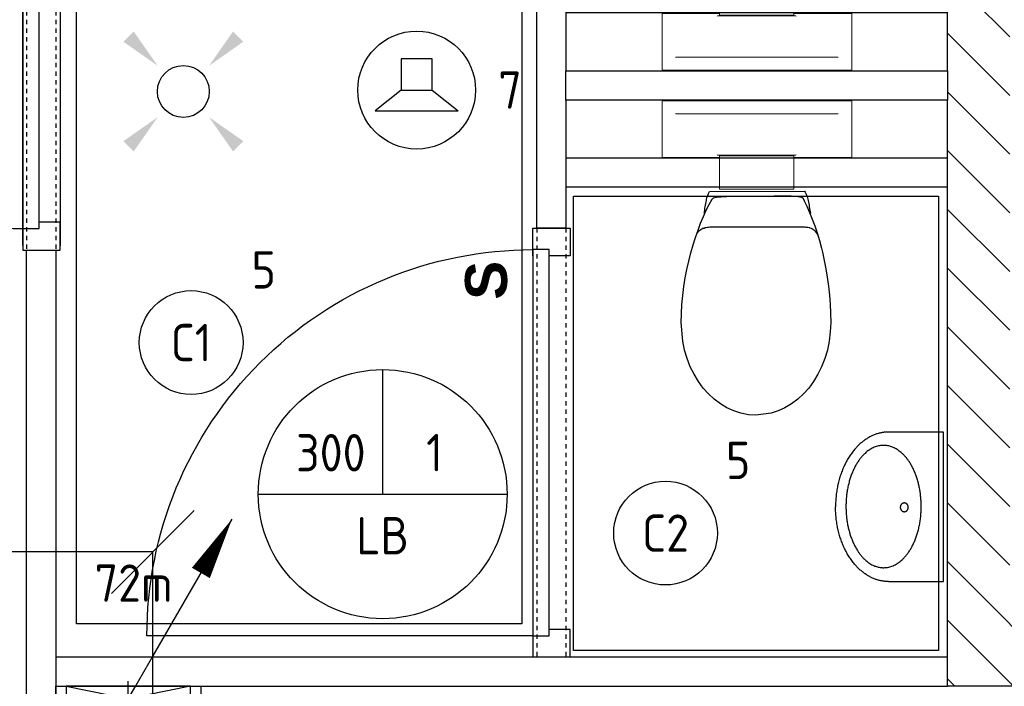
# Model space of a CAD drawing. Header units: millimetres. Extents: x -38031 to 110605, y -30229 to 92226.
# Tile 141 of 256: x 55348 to 57722, y 17775 to 19381. Entities that reach past the tile are written whole.
import ezdxf
from ezdxf.enums import TextEntityAlignment as Align

# ---------------------------------------------------------------- set-up
doc = ezdxf.new("R2010")
doc.units = ezdxf.units.MM
doc.header["$LTSCALE"] = 50
doc.set_wipeout_variables(frame=1)
doc.header["$PDMODE"] = 1
doc.linetypes.add('HIDDEN2', pattern=[4.7625, 3.175, -1.5875])
doc.linetypes.add('STYLE_01', pattern=[0.41664, 0.20828, -0.20836])
for name, color, linetype in [('AL$1A---_ALGEMEEN', 8, 'Continuous'), ('AL------_MAATVOERING', 2, 'Continuous'), ('AL------_SPARING', 2, 'Continuous'), ('AM$1A---_ARCERING', 8, 'Continuous'), ('AT$1A---_TEKST018', 8, 'Continuous'), ('BOUWKUNDIG', 8, 'Continuous'), ('EB6421--_ATTRIB', 2, 'Continuous'), ('EL6131--_LB', 3, 'Continuous'), ('EL6311--', 3, 'Continuous'), ('EL6421--', 3, 'Continuous'), ('EM6131--', 1, 'Continuous'), ('lengte voedingskabels', 3, 'Continuous')]:
    doc.layers.add(name, color=color, linetype=linetype)
doc.styles.add('Arial (bold)', font='ARIALBD.TTF')
doc.styles.add('BURO-018', font='iso.shx', dxfattribs={"height": 90})
doc.styles.add('NORATT', font='isocp.shx')
doc.styles.get("Standard").update_dxf_attribs({"font": 'iso.shx'})
doc.dimstyles.new('STABICAD', dxfattribs={"dimscale": 100, "dimtxt": 1.8, "dimasz": 2, "dimexe": 0, "dimexo": 2.5, "dimgap": 1.5, "dimtad": 0, "dimdec": 0, "dimrnd": 10, "dimzin": 0, "dimdsep": 46, "dimtxsty": 'Standard', "dimblk1": 'OBLIQUE', "dimblk2": 'OBLIQUE', "dimsah": 1, "dimcen": -3, "dimadec": 0, "dimazin": 0, "dimtfac": 1, "dimtdec": 0, "dimtofl": 0, "dimtmove": 2, "dimatfit": 3, "dimfxl": 0, "dimtvp": 1.055556, "dimtolj": 1, "dimtzin": 0, "dimarcsym": 0})

# ---------------------------------------------------------------- blocks, each defined once
blk = doc.blocks.new('E00411')
at = {"color": 0, "linetype": 'Continuous'}
blk.add_circle((0, 0), 1.25, dxfattribs=at)
for points in [[(-2.892, 2.396), (-2.396, 2.892), (-1.237, 1.237)], [(2.396, 2.892), (2.892, 2.396), (1.237, 1.237)], [(-2.396, -2.892), (-2.892, -2.396), (-1.237, -1.237)], [(2.892, -2.396), (2.396, -2.892), (1.237, -1.237)]]:
    blk.add_solid(points, dxfattribs=at)
at = {"color": 0, "linetype": 'Continuous', "style": 'BURO-018'}
for tag, p in [('E_GKAST', (0, 8)), ('E_GROEP', (0, 5)), ('E_SLET1', (4.5, 2)), ('E_GROEP', (0, 0)), ('E_GKAST', (0, 0))]:
    blk.add_attdef(tag, text='', height=1.8, dxfattribs=at).set_placement(p, align=Align.MIDDLE)
at = {"color": 0, "linetype": 'Continuous', "style": 'BURO-018', "flags": 1}
for tag, p in [('E_SGROEP', (4.5, 5)), ('E_MATCODE', (0, 0)), ('E_SGROEP', (0, 0))]:
    blk.add_attdef(tag, text='', height=1.8, dxfattribs=at).set_placement(p, align=Align.MIDDLE)
blk = doc.blocks.new('_Oblique')
at = {"color": 0, "linetype": 'ByBlock', "lineweight": -2}
blk.add_line((-0.5, -0.5), (0.5, 0.5), dxfattribs=at)
blk = doc.blocks.new('*D151')
at = {"layer": 'AL------_MAATVOERING', "color": 0, "lineweight": -2}
for p, q in [((54360, 17668.3), (54360, 18098.9)), ((55669.1, 18098.9), (54360, 18098.9)), ((55669.1, 17668.3), (55669.1, 18098.9))]:
    blk.add_line(p, q, dxfattribs=at)
at = {"layer": 'Defpoints', "color": 0}
for p in [(54360, 18098.9), (54360, 17418.3), (55669.1, 17418.3)]:
    blk.add_point(p, dxfattribs=at)
at = {"layer": 'AL------_MAATVOERING', "color": 0, "lineweight": -2, "xscale": 200, "yscale": 200, "zscale": 200, "rotation": 180}
blk.add_blockref('_Oblique', (54360, 18098.9), dxfattribs=at)
at = {"layer": 'AL------_MAATVOERING', "color": 0, "lineweight": -2, "xscale": 200, "yscale": 200, "zscale": 200}
blk.add_blockref('_Oblique', (55669.1, 18098.9), dxfattribs=at)
at = {"layer": 'AL------_MAATVOERING', "color": 0, "insert": (55014.5, 18288.9), "char_height": 180, "attachment_point": 5}
blk.add_mtext('\\A1;1310', dxfattribs=at)
blk = doc.blocks.new('1115B3A')
at = {"color": 0, "linetype": 'Continuous'}
blk.add_circle((0, 0), 2.5, dxfattribs=at)
at = {"color": 0, "linetype": 'Continuous', "style": 'BURO-018'}
for tag, p in [('E_GKAST', (0, 8)), ('E_GROEP', (0, 5)), ('E_SGROEP', (4.5, 5)), ('E_ARMCODE', (0, 0)), ('E_SLET', (4.5, -1))]:
    blk.add_attdef(tag, text='', height=1.8, dxfattribs=at).set_placement(p, align=Align.MIDDLE)
blk = doc.blocks.new('E00112')
at = {"color": 0, "linetype": 'Continuous'}
for p, q in [((0, 1), (-1, 1)), ((-1, 1), (-1, 0)), ((-1, 0), (0, 1)), ((-1, 1), (0, 0)), ((0, 0), (0, 1)), ((-1, 0), (0, 0))]:
    blk.add_line(p, q, dxfattribs=at)
blk = doc.blocks.new('E00107')
at = {"color": 0, "linetype": 'Continuous'}
blk.add_line((-5, -8.66), (5, 8.66), dxfattribs=at)
for points in [[(5, 8.66, 0, 1, 0), (3.5, 6.062, 1, 1, 0)], [(0, 0, 0, 1, 0), (-1.5, -2.598, 1, 1, 0)]]:
    blk.add_lwpolyline(points, format="xyseb", dxfattribs=at)
blk = doc.blocks.new('E00103')
at = {"color": 0, "linetype": 'Continuous'}
for p, q in [((0, 6), (0, 12)), ((-6, 6), (6, 6))]:
    blk.add_line(p, q, dxfattribs=at)
blk.add_circle((0, 6), 6, dxfattribs=at)
at = {"color": 0, "linetype": 'Continuous', "style": 'BURO-018'}
for tag, p in [('E_TEXT1', (-2.5, 8)), ('E_TEXT3', (2.5, 8)), ('E_TEXT6', (0, 4))]:
    blk.add_attdef(tag, text='', height=1.8, dxfattribs=at).set_placement(p, align=Align.MIDDLE)
blk = doc.blocks.new('SparingVierkant1')
at = {"color": 1, "linetype": 'Continuous'}
for p, q in [((0, -2.5), (0, 2.5)), ((-2.5, 0), (2.5, 0))]:
    blk.add_line(p, q, dxfattribs=at)
at = {"color": 0, "linetype": 'Continuous'}
for p, q in [((-2, 2), (2, 2)), ((-2, -2), (-2, 2)), ((2, 2), (2, -2)), ((2, -2), (-2, -2))]:
    blk.add_line(p, q, dxfattribs=at)
at = {"color": 0, "linetype": 'Continuous', "style": 'BURO-018'}
blk.add_attdef('AL_POSNR', text='', height=1.8, dxfattribs=at).set_placement((0, 3), align=Align.CENTER)
at = {"color": 0, "linetype": 'Continuous', "style": 'BURO-018', "flags": 1}
blk.add_attdef('AL_OMS', (0, 0), '', height=1.8, dxfattribs=at)
blk = doc.blocks.new('E00497')
at = {"color": 0}
for p, q in [((0, 0.75), (1, 2)), ((1, -2), (1, 2)), ((0, 0.75), (-1.5, 0.75)), ((0, -0.75), (0, 0.75)), ((-1.5, -0.75), (0, -0.75)), ((0, -0.75), (1, -2))]:
    blk.add_line(p, q, dxfattribs=at)
blk.add_line((-1.5, 0.75), (-1.5, -0.75))
blk.add_circle((0, 0), 2.841, dxfattribs=at)
at = {"color": 0, "linetype": 'Continuous', "style": 'BURO-018'}
blk.add_attdef('E_TEXT1', text='', height=1.8, dxfattribs=at).set_placement((0, 4.5), align=Align.MIDDLE)
at = {"color": 0, "linetype": 'Continuous', "style": 'BURO-018', "flags": 1}
blk.add_attdef('E_MATCODE', text='', height=1.8, dxfattribs=at).set_placement((0, 0), align=Align.MIDDLE)
blk = doc.blocks.new('toil. 10 top')
at = {"color": 0, "lineweight": 5}
blk.add_wipeout([(-202.38, 176.35), (202.64, 176.35), (202.64, 77.25), (-202.38, 77.25)], dxfattribs=at).dxf.layer = 'AL$1A---_ALGEMEEN'
at = {"color": 0}
blk.add_wipeout([(-126.41, -63.78), (-125.9, -59.46), (-125.39, -54.88), (-124.88, -50.82), (-124.12, -47.01), (-123.61, -42.94), (-123.1, -39.13), (-122.34, -35.57), (-121.58, -32.02), (-120.82, -28.71), (-120.05, -25.66), (-119.29, -22.87), (-118.27, -19.82), (-117.51, -17.28), (-116.5, -14.99), (-113.95, -10.42), (115.23, -9.66), (116.5, -11.69), (117.77, -13.97), (119.04, -16.52), (120.06, -19.31), (121.08, -22.36), (122.09, -25.41), (122.86, -28.71), (123.87, -32.02), (124.64, -36.08), (125.14, -39.64), (125.91, -43.45), (126.67, -47.52), (127.18, -51.33), (127.94, -55.39), (129.46, -63.27)], dxfattribs=at).dxf.layer = 'AL$1A---_ALGEMEEN'
at = {"layer": 'AL$1A---_ALGEMEEN', "color": 0, "lineweight": 5, "flags": 128}
blk.add_lwpolyline([(-202.38, 176.35), (202.64, 176.35), (202.64, 77.25), (-202.38, 77.25), (-202.38, 176.35)], dxfattribs=at)
at = {"layer": 'AL$1A---_ALGEMEEN', "color": 0, "flags": 128}
blk.add_lwpolyline([(-126.41, -63.78), (-125.9, -59.46), (-125.39, -54.88), (-124.88, -50.82), (-124.12, -47.01), (-123.61, -42.94), (-123.1, -39.13), (-122.34, -35.57), (-121.58, -32.02), (-120.82, -28.71), (-120.05, -25.66), (-119.29, -22.87), (-118.27, -19.82), (-117.51, -17.28), (-116.5, -14.99), (-113.95, -10.42), (115.23, -9.66), (116.5, -11.69), (117.77, -13.97), (119.04, -16.52), (120.06, -19.31), (121.08, -22.36), (122.09, -25.41), (122.86, -28.71), (123.87, -32.02), (124.64, -36.08), (125.14, -39.64), (125.91, -43.45), (126.67, -47.52), (127.18, -51.33), (127.94, -55.39), (129.46, -63.27)], dxfattribs=at)
at = {"color": 0, "lineweight": 5}
blk.add_wipeout([(-89.82, 75.21), (89.57, 75.21), (89.57, -4.57), (-89.82, -4.57)], dxfattribs=at).dxf.layer = 'AL$1A---_ALGEMEEN'
at = {"color": 0}
blk.add_wipeout([(-182.05, -326), (-181.8, -304.15), (-180.53, -282.55), (-178.5, -260.95), (-175.96, -239.61), (-172.4, -218.77), (-168.59, -198.19), (-164.01, -177.86), (-159.18, -158.29), (-153.59, -139.24), (-147.75, -120.94), (-141.65, -103.15), (-135.3, -86.65), (-128.69, -70.89), (-121.83, -55.65), (-114.97, -41.42), (-107.86, -28.46), (-106.59, -27.19), (-104.3, -25.92), (-101, -24.9), (-96.93, -24.14), (-92.1, -23.38), (-86.51, -22.87), (-80.16, -22.36), (-73.04, -22.11), (-65.68, -21.85), (-57.29, -21.6), (-48.65, -21.6), (-39.5, -21.6), (-29.85, -21.34), (-19.68, -21.34), (1.41, -21.34), (11.81, -21.34), (22.49, -21.34), (32.4, -21.34), (42.31, -21.09), (51.2, -21.09), (60.09, -20.84), (68.22, -20.84), (76.1, -20.84), (82.96, -21.09), (89.32, -21.34), (95.16, -21.6), (99.99, -22.11), (104.05, -22.87), (107.1, -23.63), (110.66, -25.66), (113.96, -32.52), (120.82, -45.99), (127.43, -60.98), (133.78, -76.74), (139.63, -93.25), (145.47, -110.27), (150.81, -128.31), (155.89, -147.11), (158.18, -156.77), (162.5, -176.33), (166.56, -196.41), (169.86, -216.99), (172.66, -238.34), (174.95, -259.93), (176.73, -281.79), (177.74, -303.64), (178.25, -326), (177.23, -348.87), (174.44, -370.981), (170.12, -392.571), (164.02, -412.651), (156.4, -432.471), (147.25, -450.511), (136.83, -467.791), (125.4, -483.801), (112.44, -498.031), (98.72, -510.981), (83.73, -522.161), (67.97, -531.821), (51.45, -539.191), (34.43, -544.781), (-1.9, -549.101), (-20.19, -548.081), (-38.23, -544.781), (-55.51, -539.191), (-72.03, -531.821), (-87.78, -522.161), (-102.52, -510.981), (-116.5, -498.031), (-129.2, -483.801), (-140.89, -467.791), (-151.31, -450.511), (-160.46, -432.471), (-168.08, -412.651), (-174.18, -392.571), (-178.5, -370.981)], dxfattribs=at).dxf.layer = 'AL$1A---_ALGEMEEN'
at = {"layer": 'AL$1A---_ALGEMEEN', "color": 0}
blk.add_line((460, 0), (-460, 0), dxfattribs=at)
at = {"layer": 'AL$1A---_ALGEMEEN', "color": 0, "lineweight": 5, "flags": 128}
blk.add_lwpolyline([(-89.82, 75.21), (89.57, 75.21), (89.57, -4.57), (-89.82, -4.57), (-89.82, 75.21)], dxfattribs=at)
at = {"layer": 'AL$1A---_ALGEMEEN', "color": 0, "flags": 128}
blk.add_lwpolyline([(-182.05, -326), (-181.8, -304.15), (-180.53, -282.55), (-178.5, -260.95), (-175.96, -239.61), (-172.4, -218.77), (-168.59, -198.19), (-164.01, -177.86), (-159.18, -158.29), (-153.59, -139.24), (-147.75, -120.94), (-141.65, -103.15), (-135.3, -86.65), (-128.69, -70.89), (-121.83, -55.65), (-114.97, -41.42), (-107.86, -28.46), (-106.59, -27.19), (-104.3, -25.92), (-101, -24.9), (-96.93, -24.14), (-92.1, -23.38), (-86.51, -22.87), (-80.16, -22.36), (-73.04, -22.11), (-65.68, -21.85), (-57.29, -21.6), (-48.65, -21.6), (-39.5, -21.6), (-29.85, -21.34), (-19.68, -21.34), (1.41, -21.34), (11.81, -21.34), (22.49, -21.34), (32.4, -21.34), (42.31, -21.09), (51.2, -21.09), (60.09, -20.84), (68.22, -20.84), (76.1, -20.84), (82.96, -21.09), (89.32, -21.34), (95.16, -21.6), (99.99, -22.11), (104.05, -22.87), (107.1, -23.63), (110.66, -25.66), (113.96, -32.52), (120.82, -45.99), (127.43, -60.98), (133.78, -76.74), (139.63, -93.25), (145.47, -110.27), (150.81, -128.31), (155.89, -147.11), (158.18, -156.77), (162.5, -176.33), (166.56, -196.41), (169.86, -216.99), (172.66, -238.34), (174.95, -259.93), (176.73, -281.79), (177.74, -303.64), (178.25, -326), (177.23, -348.87), (174.44, -370.981), (170.12, -392.571), (164.02, -412.651), (156.4, -432.471), (147.25, -450.511), (136.83, -467.791), (125.4, -483.801), (112.44, -498.031), (98.72, -510.981), (83.73, -522.161), (67.97, -531.821), (51.45, -539.191), (34.43, -544.781), (-1.9, -549.101), (-20.19, -548.081), (-38.23, -544.781), (-55.51, -539.191), (-72.03, -531.821), (-87.78, -522.161), (-102.52, -510.981), (-116.5, -498.031), (-129.2, -483.801), (-140.89, -467.791), (-151.31, -450.511), (-160.46, -432.471), (-168.08, -412.651), (-174.18, -392.571), (-178.5, -370.981), (-182.05, -326)], dxfattribs=at)
at = {"color": 0, "lineweight": 5}
for points in [[(-228.05, 208.36), (-228.05, 71.4), (-89.82, 71.4)], [(89.82, 71.4), (229.32, 71.4), (229.32, 208.87)]]:
    blk.add_wipeout(points, dxfattribs=at).dxf.layer = 'AL$1A---_ALGEMEEN'
at = {"color": 0}
blk.add_wipeout([(-145.72, -115.35), (-144.45, -112.56), (-142.92, -110.01), (-141.14, -107.73), (-139.11, -105.19), (-137.08, -103.41), (-134.79, -101.88), (-132.25, -100.36), (-129.71, -99.09), (-127.17, -98.33), (-124.37, -97.31), (-121.83, -96.8), (-119.04, -96.29), (-116.24, -96.04), (-113.45, -95.79), (-107.86, -95.54), (110.66, -95.54), (112.95, -95.79), (115.74, -95.79), (118.28, -96.04), (120.82, -96.04), (123.36, -96.55), (125.91, -97.06), (128.19, -97.82), (130.73, -98.83), (133.02, -99.85), (135.31, -101.12), (137.59, -102.9), (139.63, -104.68), (141.66, -107.22), (143.44, -109.51), (147, -115.35)], dxfattribs=at).dxf.layer = 'AL$1A---_ALGEMEEN'
at = {"layer": 'AL$1A---_ALGEMEEN', "color": 0, "lineweight": 5}
blk.add_line((-228.05, 208.36), (229.32, 208.36), dxfattribs=at)
at = {"layer": 'AL$1A---_ALGEMEEN', "color": 0}
blk.add_line((460, 70), (-460, 70), dxfattribs=at)
at = {"layer": 'AL$1A---_ALGEMEEN', "color": 0, "lineweight": 5, "flags": 128}
for points in [[(-228.05, 208.36), (-228.05, 71.4), (-89.82, 71.4)], [(89.82, 71.4), (229.32, 71.4), (229.32, 208.87)]]:
    blk.add_lwpolyline(points, dxfattribs=at)
at = {"layer": 'AL$1A---_ALGEMEEN', "color": 0, "flags": 128}
blk.add_lwpolyline([(-145.72, -115.35), (-144.45, -112.56), (-142.92, -110.01), (-141.14, -107.73), (-139.11, -105.19), (-137.08, -103.41), (-134.79, -101.88), (-132.25, -100.36), (-129.71, -99.09), (-127.17, -98.33), (-124.37, -97.31), (-121.83, -96.8), (-119.04, -96.29), (-116.24, -96.04), (-113.45, -95.79), (-107.86, -95.54), (110.66, -95.54), (112.95, -95.79), (115.74, -95.79), (118.28, -96.04), (120.82, -96.04), (123.36, -96.55), (125.91, -97.06), (128.19, -97.82), (130.73, -98.83), (133.02, -99.85), (135.31, -101.12), (137.59, -102.9), (139.63, -104.68), (141.66, -107.22), (143.44, -109.51), (147, -115.35)], dxfattribs=at)
blk = doc.blocks.new('fonteintje 360 x 240')
at = {"color": 0}
blk.add_wipeout([(0, -132.1), (180, -132.1), (180, -133.1), (180, -134.2), (179.9, -135.3), (179.9, -136.3), (179.9, -137.4), (179.8, -138.5), (179.7, -139.5), (179.6, -140.6), (179.5, -141.6), (179.4, -142.7), (179.3, -143.7), (179.2, -144.8), (179, -145.8), (178.8, -146.8), (178.7, -147.9), (178.5, -148.9), (178.3, -150), (178.1, -151), (177.9, -152), (177.6, -153), (177.4, -154.1), (177.2, -155.1), (176.9, -156.1), (176.6, -157.1), (176.3, -158.2), (176, -159.2), (175.7, -160.2), (175.4, -161.2), (175, -162.2), (174.7, -163.2), (174.3, -164.2), (174, -165.2), (173.6, -166.2), (173.2, -167.2), (172.8, -168.2), (172.4, -169.2), (171.9, -170.2), (171.5, -171.2), (171, -172.1), (170.6, -173.1), (170.1, -174.1), (169.6, -175.1), (169.1, -176.1), (168.6, -177), (168.1, -178), (167.5, -179), (167, -179.9), (166.4, -180.9), (165.9, -181.9), (165.3, -182.8), (164.7, -183.8), (164.1, -184.7), (163.5, -185.7), (162.8, -186.6), (162.2, -187.6), (161.5, -188.5), (160.9, -189.5), (160.2, -190.4), (159.5, -191.4), (158.8, -192.3), (158.1, -193.2), (157.4, -194.2), (156.6, -195.1), (155.9, -196), (155.1, -197), (154.4, -197.9), (153.6, -198.8), (152.8, -199.7), (152, -200.6), (151.2, -201.5), (150.4, -202.4), (149.6, -203.3), (148.8, -204.1), (147.9, -205), (147.1, -205.9), (146.2, -206.7), (145.4, -207.6), (144.5, -208.4), (143.6, -209.3), (142.7, -210.1), (141.8, -210.9), (140.9, -211.7), (140, -212.6), (139.1, -213.4), (138.2, -214.2), (137.2, -215), (136.3, -215.8), (135.3, -216.5), (134.4, -217.3), (133.4, -218.1), (132.4, -218.8), (131.4, -219.6), (130.4, -220.4), (129.4, -221.1), (128.4, -221.8), (127.4, -222.6), (126.3, -223.3), (125.3, -224), (124.2, -224.8), (123.2, -225.5), (122.1, -226.2), (121, -226.9), (119.9, -227.6), (118.8, -228.2), (117.7, -228.9), (116.6, -229.6), (115.5, -230.3), (114.4, -230.9), (113.2, -231.6), (112.1, -232.2), (110.9, -232.9), (109.8, -233.5), (108.6, -234.1), (107.4, -234.8), (106.2, -235.4), (105, -236), (103.8, -236.6), (102.6, -237.2), (101.4, -237.8), (100.2, -238.4), (98.9, -239), (97.7, -239.5), (96.4, -240.1), (95.2, -240.7), (93.9, -241.2), (92.6, -241.8), (91.3, -242.3), (90, -242.9), (88.7, -243.4), (87.4, -243.9), (86.1, -244.4), (84.8, -244.9), (83.4, -245.4), (82.1, -245.9), (80.8, -246.4), (79.5, -246.9), (78.1, -247.3), (76.8, -247.8), (75.5, -248.2), (74.1, -248.7), (72.8, -249.1), (71.4, -249.5), (70.1, -250), (68.7, -250.4), (67.4, -250.8), (66, -251.1), (64.6, -251.5), (63.3, -251.9), (61.9, -252.3), (60.5, -252.6), (59.1, -253), (57.8, -253.3), (56.4, -253.6), (55, -254), (53.6, -254.3), (52.2, -254.6), (50.8, -254.9), (49.4, -255.2), (48, -255.4), (46.6, -255.7), (45.2, -256), (43.8, -256.2), (42.4, -256.5), (41, -256.7), (39.5, -256.9), (38.1, -257.2), (36.7, -257.4), (35.3, -257.6), (33.8, -257.8), (32.4, -258), (31, -258.2), (29.5, -258.3), (28.1, -258.5), (26.6, -258.6), (25.2, -258.8), (23.7, -258.9), (22.3, -259.1), (20.8, -259.2), (19.3, -259.3), (17.9, -259.4), (16.4, -259.5), (14.9, -259.6), (13.4, -259.7), (12, -259.7), (10.5, -259.8), (9, -259.8), (7.5, -259.9), (6, -259.9), (4.5, -260), (3, -260), (1.5, -260), (0, -260)], dxfattribs=at).dxf.layer = 'AL$1A---_ALGEMEEN'
at = {"layer": 'AL$1A---_ALGEMEEN', "color": 0}
blk.add_open_spline([(180, -132.1), (180, -166.3), (131.8, -225.7), (48.2, -260), (0, -260)], degree=2, dxfattribs=at)
at = {"color": 0}
blk.add_wipeout([(180, -132.1), (180, 0), (-180, 0), (-180, -132.1)], dxfattribs=at).dxf.layer = 'AL$1A---_ALGEMEEN'
at = {"layer": 'AL$1A---_ALGEMEEN', "color": 0}
blk.add_lwpolyline([(180, -132.1), (180, 0), (-180, 0), (-180, -132.1)], dxfattribs=at)
at = {"color": 0}
blk.add_wipeout([(0, -132.1), (-180, -132.1), (-180, -133.1), (-180, -134.2), (-179.9, -135.3), (-179.9, -136.3), (-179.9, -137.4), (-179.8, -138.5), (-179.7, -139.5), (-179.6, -140.6), (-179.5, -141.6), (-179.4, -142.7), (-179.3, -143.7), (-179.2, -144.8), (-179, -145.8), (-178.8, -146.8), (-178.7, -147.9), (-178.5, -148.9), (-178.3, -150), (-178.1, -151), (-177.9, -152), (-177.6, -153), (-177.4, -154.1), (-177.2, -155.1), (-176.9, -156.1), (-176.6, -157.1), (-176.3, -158.2), (-176, -159.2), (-175.7, -160.2), (-175.4, -161.2), (-175, -162.2), (-174.7, -163.2), (-174.3, -164.2), (-174, -165.2), (-173.6, -166.2), (-173.2, -167.2), (-172.8, -168.2), (-172.4, -169.2), (-171.9, -170.2), (-171.5, -171.2), (-171, -172.1), (-170.6, -173.1), (-170.1, -174.1), (-169.6, -175.1), (-169.1, -176.1), (-168.6, -177), (-168.1, -178), (-167.5, -179), (-167, -179.9), (-166.4, -180.9), (-165.9, -181.9), (-165.3, -182.8), (-164.7, -183.8), (-164.1, -184.7), (-163.5, -185.7), (-162.8, -186.6), (-162.2, -187.6), (-161.5, -188.5), (-160.9, -189.5), (-160.2, -190.4), (-159.5, -191.4), (-158.8, -192.3), (-158.1, -193.2), (-157.4, -194.2), (-156.6, -195.1), (-155.9, -196), (-155.1, -197), (-154.4, -197.9), (-153.6, -198.8), (-152.8, -199.7), (-152, -200.6), (-151.2, -201.5), (-150.4, -202.4), (-149.6, -203.3), (-148.8, -204.1), (-147.9, -205), (-147.1, -205.9), (-146.2, -206.7), (-145.4, -207.6), (-144.5, -208.4), (-143.6, -209.3), (-142.7, -210.1), (-141.8, -210.9), (-140.9, -211.7), (-140, -212.6), (-139.1, -213.4), (-138.2, -214.2), (-137.2, -215), (-136.3, -215.8), (-135.3, -216.5), (-134.4, -217.3), (-133.4, -218.1), (-132.4, -218.8), (-131.4, -219.6), (-130.4, -220.4), (-129.4, -221.1), (-128.4, -221.8), (-127.4, -222.6), (-126.3, -223.3), (-125.3, -224), (-124.2, -224.8), (-123.2, -225.5), (-122.1, -226.2), (-121, -226.9), (-119.9, -227.6), (-118.8, -228.2), (-117.7, -228.9), (-116.6, -229.6), (-115.5, -230.3), (-114.4, -230.9), (-113.2, -231.6), (-112.1, -232.2), (-110.9, -232.9), (-109.8, -233.5), (-108.6, -234.1), (-107.4, -234.8), (-106.2, -235.4), (-105, -236), (-103.8, -236.6), (-102.6, -237.2), (-101.4, -237.8), (-100.2, -238.4), (-98.9, -239), (-97.7, -239.5), (-96.4, -240.1), (-95.2, -240.7), (-93.9, -241.2), (-92.6, -241.8), (-91.3, -242.3), (-90, -242.9), (-88.7, -243.4), (-87.4, -243.9), (-86.1, -244.4), (-84.8, -244.9), (-83.4, -245.4), (-82.1, -245.9), (-80.8, -246.4), (-79.5, -246.9), (-78.1, -247.3), (-76.8, -247.8), (-75.5, -248.2), (-74.1, -248.7), (-72.8, -249.1), (-71.4, -249.5), (-70.1, -250), (-68.7, -250.4), (-67.4, -250.8), (-66, -251.1), (-64.6, -251.5), (-63.3, -251.9), (-61.9, -252.3), (-60.5, -252.6), (-59.1, -253), (-57.8, -253.3), (-56.4, -253.6), (-55, -254), (-53.6, -254.3), (-52.2, -254.6), (-50.8, -254.9), (-49.4, -255.2), (-48, -255.4), (-46.6, -255.7), (-45.2, -256), (-43.8, -256.2), (-42.4, -256.5), (-41, -256.7), (-39.5, -256.9), (-38.1, -257.2), (-36.7, -257.4), (-35.3, -257.6), (-33.8, -257.8), (-32.4, -258), (-31, -258.2), (-29.5, -258.3), (-28.1, -258.5), (-26.6, -258.6), (-25.2, -258.8), (-23.7, -258.9), (-22.3, -259.1), (-20.8, -259.2), (-19.3, -259.3), (-17.9, -259.4), (-16.4, -259.5), (-14.9, -259.6), (-13.4, -259.7), (-12, -259.7), (-10.5, -259.8), (-9, -259.8), (-7.5, -259.9), (-6, -259.9), (-4.5, -260), (-3, -260), (-1.5, -260), (0, -260)], dxfattribs=at).dxf.layer = 'AL$1A---_ALGEMEEN'
at = {"layer": 'AL$1A---_ALGEMEEN', "color": 0}
blk.add_open_spline([(-180, -132.1), (-180, -166.3), (-131.8, -225.7), (-48.2, -260), (0, -260)], degree=2, dxfattribs=at)
at = {"color": 0}
blk.add_wipeout([(-0.6, -234.9), (-15.1, -234.4), (-29.3, -233.1), (-43.4, -231), (-57, -228), (-70, -224.2), (-82.4, -219.6), (-94, -214.3), (-104.8, -208.3), (-114.5, -201.7), (-123.1, -194.6), (-130.5, -186.9), (-136.7, -178.9), (-141.5, -170.5), (-145.1, -161.9), (-147.2, -153.1), (-147.9, -144.2), (-147.2, -135.3), (-145.1, -126.5), (-141.5, -117.8), (-136.7, -109.5), (-130.5, -101.4), (-123.1, -93.8), (-114.5, -86.6), (-104.8, -80), (-94, -74), (-82.4, -68.7), (-70, -64.2), (-57, -60.4), (-43.4, -57.4), (-29.3, -55.2), (-15.1, -53.9), (-0.6, -53.5), (13.8, -53.9), (28.1, -55.2), (42.1, -57.4), (55.7, -60.4), (68.8, -64.2), (81.2, -68.7), (92.8, -74), (103.5, -80), (113.2, -86.6), (121.8, -93.8), (129.3, -101.4), (135.4, -109.5), (140.3, -117.8), (143.8, -126.5), (146, -135.3), (146.7, -144.2), (146, -153.1), (143.8, -161.9), (140.3, -170.5), (135.4, -178.9), (129.3, -186.9), (121.8, -194.6), (113.2, -201.7), (103.5, -208.3), (92.8, -214.3), (81.2, -219.6), (68.8, -224.2), (55.7, -228), (42.1, -231), (28.1, -233.1), (13.8, -234.4)], dxfattribs=at).dxf.layer = 'AL$1A---_ALGEMEEN'
at = {"layer": 'AL$1A---_ALGEMEEN', "color": 0}
blk.add_open_spline([(-74.3, -65.6), (-40.1, -53.5), (38.8, -53.5), (107.2, -77.8), (146.7, -119.9), (146.7, -168.5), (107.2, -210.6), (38.8, -234.9), (-40.1, -234.9), (-108.4, -210.6), (-147.9, -168.5), (-147.9, -119.9), (-108.4, -77.8), (-74.3, -65.6)], degree=2, dxfattribs=at)
at = {"color": 0}
blk.add_wipeout([(1.3, -104), (0.3, -104), (-0.7, -103.8), (-1.7, -103.6), (-2.7, -103.3), (-3.6, -102.9), (-4.5, -102.4), (-5.3, -101.8), (-6.1, -101.2), (-6.8, -100.5), (-7.4, -99.7), (-7.9, -98.9), (-8.4, -98), (-8.7, -97.1), (-9, -96.2), (-9.1, -95.3), (-9.2, -94.3), (-9.1, -93.4), (-9, -92.4), (-8.7, -91.5), (-8.4, -90.6), (-7.9, -89.8), (-7.4, -88.9), (-6.8, -88.2), (-6.1, -87.5), (-5.3, -86.8), (-4.5, -86.3), (-3.6, -85.8), (-2.7, -85.4), (-1.7, -85.1), (-0.7, -84.8), (0.3, -84.7), (1.3, -84.7), (2.3, -84.7), (3.4, -84.8), (4.3, -85.1), (5.3, -85.4), (6.2, -85.8), (7.1, -86.3), (8, -86.8), (8.7, -87.5), (9.4, -88.2), (10, -88.9), (10.5, -89.8), (11, -90.6), (11.3, -91.5), (11.6, -92.4), (11.7, -93.4), (11.8, -94.3), (11.7, -95.3), (11.6, -96.2), (11.3, -97.1), (11, -98), (10.5, -98.9), (10, -99.7), (9.4, -100.5), (8.7, -101.2), (8, -101.8), (7.1, -102.4), (6.2, -102.9), (5.3, -103.3), (4.3, -103.6), (3.4, -103.8), (2.3, -104)], dxfattribs=at).dxf.layer = 'AL$1A---_ALGEMEEN'
at = {"layer": 'AL$1A---_ALGEMEEN', "color": 0}
blk.add_open_spline([(-3.9, -85.9), (-1.5, -84.7), (4.1, -84.7), (9, -87.2), (11.8, -91.7), (11.8, -96.9), (9, -101.4), (4.1, -104), (-1.5, -104), (-6.4, -101.4), (-9.2, -96.9), (-9.2, -91.7), (-6.4, -87.2), (-3.9, -85.9)], degree=2, dxfattribs=at)
blk = doc.blocks.new('72-toilet hang+fontein')
at = {"layer": 'AL$1A---_ALGEMEEN', "color": 0, "xscale": -1}
blk.add_blockref('fonteintje 360 x 240', (-980, 910), dxfattribs=at)
at = {"layer": 'AL$1A---_ALGEMEEN', "color": 0, "xscale": -1, "rotation": 270}
blk.add_blockref('toil. 10 top', (-210, 460.125), dxfattribs=at)
blk = doc.blocks.new('32x_hout-mk 806a-p')
at = {"color": 0}
for points in [[(-20.7, -67), (-20.7, 0), (-110.7, 0), (-110.7, -67)], [(-110.7, -967), (-20.7, -967), (-20.7, -1034), (-110.7, -1034)]]:
    blk.add_wipeout(points, dxfattribs=at).dxf.layer = 'AL$1A---_ALGEMEEN'
at = {"layer": 'AL$1A---_ALGEMEEN', "color": 0}
for points in [[(-20.7, -67), (-20.7, 0), (-110.7, 0), (-110.7, -67)], [(909, -959.2), (908.2, -936.4), (906.8, -913.6), (904.8, -890.8), (902.3, -868.2), (899.2, -845.5), (895.6, -823), (891.4, -800.6), (886.7, -778.2), (881.4, -756), (875.6, -734), (869.2, -712), (862.4, -690.3), (854.9, -668.7), (847, -647.3), (838.5, -626.1), (829.5, -605.1), (820, -584.4), (810, -563.9), (799.5, -543.6), (788.5, -523.6), (777, -503.9), (765, -484.5), (752.6, -465.3), (739.6, -446.5), (726.3, -428), (712.5, -409.8), (698.2, -392), (683.5, -374.5), (668.4, -357.5), (652.8, -340.7), (636.9, -324.4), (620.6, -308.5), (603.8, -292.9), (586.7, -277.8), (569.3, -263.1), (551.5, -248.8), (533.3, -235), (514.8, -221.6), (496, -208.7), (476.8, -196.3), (457.4, -184.3), (437.7, -172.8), (417.7, -161.8), (397.4, -151.3), (376.9, -141.3), (356.2, -131.8), (335.2, -122.8), (314, -114.3), (292.6, -106.4), (271, -98.9), (249.3, -92), (227.3, -85.7), (205.3, -79.9), (183.1, -74.6), (160.7, -69.9), (138.3, -65.7), (115.8, -62.1), (93.1, -59), (70.4, -56.5), (47.7, -54.5), (24.9, -53.1), (2.1, -52.3), (-20.7, -52), (-20.7, -982), (909.3, -982)], [(-110.7, -967), (-20.7, -967), (-20.7, -1034), (-110.7, -1034)]]:
    blk.add_lwpolyline(points, close=True, dxfattribs=at)
at = {"color": 0}
blk.add_wipeout([(-60.7, -52), (-20.7, -52), (-20.7, -982), (-60.7, -982)], dxfattribs=at).dxf.layer = 'AL$1A---_ALGEMEEN'
at = {"layer": 'AL$1A---_ALGEMEEN', "color": 0}
blk.add_lwpolyline([(-60.7, -52), (-20.7, -52), (-20.7, -982), (-60.7, -982)], close=True, dxfattribs=at)
blk = doc.blocks.new('32x_hout-mk 810s-p')
at = {"color": 0}
blk.add_wipeout([(-20.7, -1023), (-20.7, -11), (-110.7, -11), (-110.7, -1023)], dxfattribs=at).dxf.layer = 'AL$1A---_ALGEMEEN'
at = {"layer": 'AL$1A---_ALGEMEEN', "color": 0}
blk.add_lwpolyline([(-20.7, -1023), (-20.7, -11), (-110.7, -11), (-110.7, -1023)], close=True, dxfattribs=at)
at = {"color": 0}
for points in [[(-20.7, -67), (-20.7, 0), (-110.7, 0), (-110.7, -67)], [(-110.7, -967), (-20.7, -967), (-20.7, -1034), (-110.7, -1034)]]:
    blk.add_wipeout(points, dxfattribs=at).dxf.layer = 'AL$1A---_ALGEMEEN'
at = {"layer": 'AL$1A---_ALGEMEEN', "color": 0}
for points in [[(-20.7, -67), (-20.7, 0), (-110.7, 0), (-110.7, -67)], [(909, -74.8), (908.2, -97.6), (906.8, -120.4), (904.8, -143.2), (902.3, -165.8), (899.2, -188.5), (895.6, -211), (891.4, -233.4), (886.7, -255.8), (881.4, -278), (875.6, -300), (869.2, -322), (862.4, -343.7), (854.9, -365.3), (847, -386.7), (838.5, -407.9), (829.5, -428.9), (820, -449.6), (810, -470.1), (799.5, -490.4), (788.5, -510.4), (777, -530.1), (765, -549.5), (752.6, -568.7), (739.6, -587.5), (726.3, -606), (712.5, -624.2), (698.2, -642), (683.5, -659.5), (668.4, -676.5), (652.8, -693.3), (636.9, -709.6), (620.6, -725.5), (603.8, -741.1), (586.7, -756.2), (569.3, -770.9), (551.5, -785.2), (533.3, -799), (514.8, -812.4), (496, -825.3), (476.8, -837.7), (457.4, -849.7), (437.7, -861.2), (417.7, -872.2), (397.4, -882.7), (376.9, -892.7), (356.2, -902.2), (335.2, -911.2), (314, -919.7), (292.6, -927.6), (271, -935.1), (249.3, -942), (227.3, -948.3), (205.3, -954.1), (183.1, -959.4), (160.7, -964.1), (138.3, -968.3), (115.8, -971.9), (93.1, -975), (70.4, -977.5), (47.7, -979.5), (24.9, -980.9), (2.1, -981.7), (-20.7, -982), (-20.7, -52), (909.3, -52)], [(-110.7, -967), (-20.7, -967), (-20.7, -1034), (-110.7, -1034)]]:
    blk.add_lwpolyline(points, close=True, dxfattribs=at)
at = {"color": 0}
blk.add_wipeout([(-60.7, -52), (-20.7, -52), (-20.7, -982), (-60.7, -982)], dxfattribs=at).dxf.layer = 'AL$1A---_ALGEMEEN'
at = {"layer": 'AL$1A---_ALGEMEEN', "color": 0}
blk.add_lwpolyline([(-60.7, -52), (-20.7, -52), (-20.7, -982), (-60.7, -982)], close=True, dxfattribs=at)
blk = doc.blocks.new('serviceblok model B')
at = {"layer": 'AL$1A---_ALGEMEEN', "color": 0, "xscale": -1, "rotation": 90}
blk.add_blockref('72-toilet hang+fontein', (2420, 4732.5), dxfattribs=at)
at = {"layer": 'AL$1A---_ALGEMEEN', "color": 0, "rotation": 90}
blk.add_blockref('72-toilet hang+fontein', (2420, 4662.5), dxfattribs=at)
at = {"color": 0}
blk.add_wipeout([(3720, 1903), (3720, 4301), (3650, 4301), (3650, 1903)], dxfattribs=at).dxf.layer = 'AL$1A---_ALGEMEEN'
at = {"layer": 'AL$1A---_ALGEMEEN', "color": 0}
blk.add_lwpolyline([(3720, 1903), (3720, 4301), (3650, 4301), (3650, 1903)], close=True, dxfattribs=at)
at = {"color": 0}
blk.add_wipeout([(3720, 6225), (3720, 6075), (1500, 6075), (1500, 3400), (1500, 3250), (751.2, 3250), (751.2, 3400), (1350, 3400), (1350, 6075), (751.2, 6075), (751.2, 6225)], dxfattribs=at).dxf.layer = 'AL$1A---_ALGEMEEN'
at = {"layer": 'AM$1A---_ARCERING', "linetype": 'Continuous', "lineweight": 5}
h = blk.add_hatch(dxfattribs=at)
h.set_pattern_fill('KALKZANDSTEEN', color=256, style=0, pattern_type=2)
h.set_pattern_definition([(45, (0, 0), (70.7107, -70.7107), [])])
h.paths.add_polyline_path([(3720, 6075), (3720, 6225), (150, 6225), (150, 8541), (0, 8541), (0, 6225), (0, 6075), (0, 3400), (0, 3250), (1500, 3250), (1500, 3400), (1500, 6075)])
h.paths.add_polyline_path([(150, 3400), (150, 6075), (1350, 6075), (1350, 3400)], flags=16)
at = {"layer": 'AL$1A---_ALGEMEEN', "color": 0, "flags": 128}
blk.add_lwpolyline([(3720, 6075), (3720, 6225), (150, 6225), (150, 8541), (0, 8541), (0, 6225), (0, 6075), (0, 3400), (0, 3250), (1500, 3250), (1500, 3400), (1500, 6075)], close=True, dxfattribs=at)
at = {"layer": 'AL$1A---_ALGEMEEN', "color": 0}
for name, p in [('32x_hout-mk 810s-p', (3750.3, 5335)), ('32x_hout-mk 806a-p', (2520.7, 4354))]:
    blk.add_blockref(name, p, dxfattribs=at)
at = {"layer": 'AL$1A---_ALGEMEEN', "color": 0, "linetype": 'STYLE_01'}
for p, q in [((3650, 5335), (3650, 4301)), ((3720, 5335), (3720, 4301))]:
    blk.add_line(p, q, dxfattribs=at)
at = {"color": 0}
blk.add_wipeout([(1500, 3320), (3650, 3320), (3650, 3250), (1500, 3250)], dxfattribs=at).dxf.layer = 'AL$1A---_ALGEMEEN'
at = {"layer": 'AL$1A---_ALGEMEEN', "color": 0, "linetype": 'STYLE_01'}
blk.add_line((2420, 4354), (2420, 3320), dxfattribs=at)
at = {"layer": 'AL$1A---_ALGEMEEN', "color": 0}
blk.add_lwpolyline([(1500, 3320), (3650, 3320), (3650, 3250), (1500, 3250)], close=True, dxfattribs=at)
at = {"color": 0}
blk.add_wipeout([(2490, 5041), (2420, 5041), (2420, 4354), (2490, 4354)], dxfattribs=at).dxf.layer = 'AL$1A---_ALGEMEEN'
at = {"layer": 'AL$1A---_ALGEMEEN', "color": 0, "linetype": 'STYLE_01'}
blk.add_line((2490, 4354), (2490, 3320), dxfattribs=at)
at = {"layer": 'AL$1A---_ALGEMEEN', "color": 0}
blk.add_lwpolyline([(2490, 5041), (2420, 5041), (2420, 4354), (2490, 4354)], close=True, dxfattribs=at)
at = {"color": 0}
blk.add_wipeout([(1500, 4732.5), (1500, 4662.5), (2420, 4662.5), (2420, 4732.5)], dxfattribs=at).dxf.layer = 'AL$1A---_ALGEMEEN'
at = {"layer": 'AL$1A---_ALGEMEEN', "color": 0}
blk.add_lwpolyline([(1500, 4732.5), (1500, 4662.5), (2420, 4662.5), (2420, 4732.5)], close=True, dxfattribs=at)
blk = doc.blocks.new('200254 W 211 30-06-2008')
at = {"layer": 'AL$1A---_ALGEMEEN', "xscale": -0.02, "yscale": 0.02, "zscale": 0.02}
blk.add_blockref('serviceblok model B', (20216.449, 3306.445), dxfattribs=at)
at = {"layer": 'AL$1A---_ALGEMEEN'}
for points in [[(20144.45, 3427.56), (20165.93, 3427.56), (20165.93, 3374.46), (20144.45, 3374.46)], [(20168.41, 3395.056), (20186.01, 3395.056), (20186.01, 3373.164), (20168.41, 3373.164)]]:
    blk.add_lwpolyline(points, close=True, dxfattribs=at)
at = {"layer": 'AT$1A---_TEKST018', "insert": (20163.187, 3390.067), "char_height": 2.02033, "attachment_point": 1, "rotation": 90, "line_spacing_factor": 0.967741, "style": 'Arial (bold)'}
blk.add_mtext('{\\C256;\\lS}', dxfattribs=at)

msp = doc.modelspace()

# ---------------------------------------------------------------- block references
at = {"layer": 'BOUWKUNDIG', "xscale": 50, "yscale": 50, "zscale": 50}
msp.add_blockref('200254 W 211 30-06-2008', (-951737.5, -150797.3), dxfattribs=at)

# ---------------------------------------------------------------- next in the draw order: block references
at = {"layer": 'AL------_SPARING', "xscale": 87.5, "yscale": 25, "zscale": 87.5}
msp.add_blockref('SparingVierkant1', (55610, 17725), dxfattribs=at)
at = {"layer": 'EL6131--_LB', "xscale": 60, "yscale": 300, "zscale": 60, "rotation": 270}
msp.add_blockref('E00112', (55460, 17715), dxfattribs=at)
at = {"layer": 'EL6311--', "xscale": 50, "yscale": 50, "zscale": 50}
msp.add_blockref('E00411', (55742.7, 19208.1), dxfattribs=at)
at = {"layer": 'EL6311--'}
ref = msp.add_blockref('1115B3A', (55761.5, 18603.2), dxfattribs=dict(at, xscale=50, yscale=50, zscale=50))
ref.add_attrib('E_ARMCODE', 'C1', dxfattribs={"layer": '0', "color": 1, "linetype": 'Continuous', "height": 90, "style": 'BURO-018'}).set_placement((55761.5, 18603.2), align=Align.MIDDLE)
ref.add_attrib('E_GROEP', '5', dxfattribs={"layer": '0', "color": 1, "linetype": 'Continuous', "height": 90, "style": 'BURO-018'}).set_placement((55936.5, 18778.2), align=Align.MIDDLE)
ref = msp.add_blockref('1115B3A', (56905.1, 18144.2), dxfattribs=dict(at, xscale=50, yscale=50, zscale=50))
ref.add_attrib('E_ARMCODE', 'C2', dxfattribs={"layer": '0', "color": 1, "linetype": 'Continuous', "height": 90, "style": 'BURO-018'}).set_placement((56905.1, 18144.2), align=Align.MIDDLE)
ref.add_attrib('E_GROEP', '5', dxfattribs={"layer": '0', "color": 1, "linetype": 'Continuous', "height": 90, "style": 'BURO-018'}).set_placement((57080.1, 18319.2), align=Align.MIDDLE)
at = {"layer": 'EL6421--', "linetype": 'HIDDEN2'}
ref = msp.add_blockref('E00497', (56305.2, 19211.4), dxfattribs=dict(at, xscale=50, yscale=50, zscale=50, rotation=270))
ref.add_attrib('E_TEXT1', '7', dxfattribs={"layer": 'EB6421--_ATTRIB', "color": 1, "linetype": 'Continuous', "height": 90, "style": 'NORATT'}).set_placement((56530.2, 19211.4), align=Align.MIDDLE)
at = {"layer": 'EM6131--'}
ref = msp.add_blockref('E00103', (56223.3, 17937.9), dxfattribs=dict(at, xscale=50, yscale=50, zscale=50))
ref.add_attrib('E_TEXT1', '300', dxfattribs={"layer": '0', "color": 1, "linetype": 'Continuous', "height": 90, "style": 'BURO-018'}).set_placement((56098.3, 18337.9), align=Align.MIDDLE)
ref.add_attrib('E_TEXT3', '1', dxfattribs={"layer": '0', "color": 1, "linetype": 'Continuous', "height": 90, "style": 'BURO-018'}).set_placement((56348.3, 18337.9), align=Align.MIDDLE)
ref.add_attrib('E_TEXT6', 'LB', dxfattribs={"layer": '0', "color": 1, "linetype": 'Continuous', "height": 90, "style": 'BURO-018'}).set_placement((56223.3, 18137.9), align=Align.MIDDLE)
at = {"layer": 'EM6131--', "xscale": 50, "yscale": 50, "zscale": 50}
msp.add_blockref('E00107', (55610, 17745), dxfattribs=at)

# ---------------------------------------------------------------- next in the draw order: texts
at = {"layer": 'lengte voedingskabels', "color": 1}
msp.add_text('72m', height=90, dxfattribs=at).set_placement((55528.8, 17978.6))

# ---------------------------------------------------------------- next in the draw order: dimensions: what is measured, and where the dimension line sits
at = {"layer": 'AL------_MAATVOERING'}
dim = msp.add_linear_dim(base=(54360, 18098.9), p1=(55669.1, 17418.3), p2=(54360, 17418.3), dimstyle='STABICAD', dxfattribs=at)
dim.commit()
dim.dimension.update_dxf_attribs({"geometry": '*D151', "text_midpoint": (55014.5, 18288.9)})

doc.saveas('drawing.dxf')
